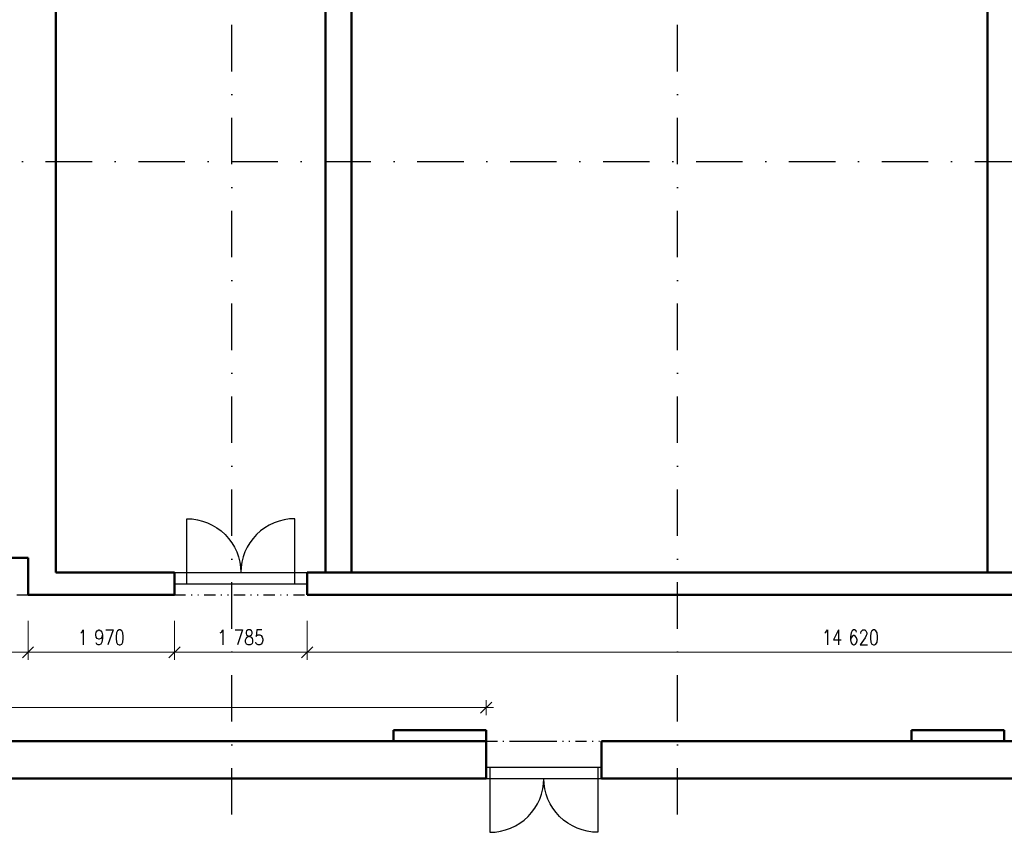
# Model space of a CAD drawing. Header units: millimetres. Extents: x -33711 to 544341, y -222428 to 596511.
# Tile 10 of 256: x 322673 to 335920, y -221278 to -210343. Entities that reach past the tile are written whole.
import ezdxf

# ---------------------------------------------------------------- set-up
doc = ezdxf.new("R2010")
doc.units = ezdxf.units.MM
doc.linetypes.add('DASHDOT', pattern=[0.5, 0.25, -0.125, 0, -0.125])
doc.linetypes.add('DIVIDE', pattern=[8, 3, -1.5, 0.25, -1.5, 0.25, -1.5])
for name, color, linetype in [('IN_C_CERCHOVANA', 7, 'DIVIDE'), ('IN_C_OSA', 6, 'DASHDOT'), ('IN_VYPLNE OTVORU', 151, 'Continuous')]:
    doc.layers.add(name, color=color, linetype=linetype)
for name, color, linetype, lineweight in [('IN_C_TLUSTA', 5, 'Continuous', 50), ('IN_KOTY', 4, 'Continuous', 13), ('IN_SRAFY', 8, 'Continuous', 9)]:
    doc.layers.add(name, color=color, linetype=linetype, lineweight=lineweight)
doc.styles.add('Koty', font='romand.shx', dxfattribs={"width": 0.8})
doc.dimstyles.new('IN_100', dxfattribs={"dimtxt": 200, "dimasz": 150, "dimexe": 100, "dimexo": 350, "dimgap": 100, "dimtad": 1, "dimdec": 4, "dimrnd": 5, "dimdsep": 46, "dimlunit": 6, "dimtxsty": 'Koty', "dimblk": 'OBLIQUE', "dimcen": 40, "dimdle": 100, "dimclrd": 256, "dimclrt": 7, "dimadec": 0, "dimazin": 0, "dimtfac": 1, "dimtdec": 4, "dimtmove": 1, "dimatfit": 3, "dimldrblk": 'ARCHTICK', "dimfxl": 500, "dimtolj": 1, "dimtzin": 0, "dimlwd": -1, "dimlwe": -1, "dimarcsym": 0})

# ---------------------------------------------------------------- blocks, each defined once
blk = doc.blocks.new('_Oblique')
at = {"color": 0, "linetype": 'ByBlock', "lineweight": -2}
blk.add_line((-0.5, -0.5), (0.5, 0.5), dxfattribs=at)
blk = doc.blocks.new('*D422')
at = {"layer": 'DEFPOINTS', "color": 0, "transparency": 16777216}
for p in [(321035, -218083), (322785, -218083), (322785, -218855)]:
    blk.add_point(p, dxfattribs=at)
at = {"layer": 'IN_KOTY', "color": 0, "transparency": 16777216}
for p, q in [((321035, -218433), (321035, -218955)), ((322785, -218433), (322785, -218955))]:
    blk.add_line(p, q, dxfattribs=at)
at = {"layer": 'IN_KOTY', "transparency": 16777216}
blk.add_line((320935, -218855), (322885, -218855), dxfattribs=at)
at = {"layer": 'IN_KOTY', "transparency": 16777216, "xscale": 150, "yscale": 150, "zscale": 150, "rotation": 180}
blk.add_blockref('_Oblique', (321035, -218855), dxfattribs=at)
at = {"layer": 'IN_KOTY', "transparency": 16777216, "xscale": 150, "yscale": 150, "zscale": 150}
blk.add_blockref('_Oblique', (322785, -218855), dxfattribs=at)
at = {"layer": 'IN_KOTY', "color": 7, "transparency": 16777216, "insert": (321910, -218655), "char_height": 200, "attachment_point": 5, "style": 'Koty'}
blk.add_mtext('\\A1;1\xa0750', dxfattribs=at)
blk = doc.blocks.new('_ArchTick')
at = {"color": 0, "linetype": 'ByBlock', "lineweight": 13, "const_width": 0.15}
blk.add_lwpolyline([(-0.5, -0.5), (0.5, 0.5)], dxfattribs=at)
blk = doc.blocks.new('*D423')
at = {"layer": 'DEFPOINTS', "color": 0, "transparency": 16777216}
for p in [(322785, -218083), (324755, -218083), (324755, -218855)]:
    blk.add_point(p, dxfattribs=at)
at = {"layer": 'IN_KOTY', "color": 0, "transparency": 16777216}
for p, q in [((322785, -218433), (322785, -218955)), ((324755, -218433), (324755, -218955))]:
    blk.add_line(p, q, dxfattribs=at)
at = {"layer": 'IN_KOTY', "transparency": 16777216}
blk.add_line((322685, -218855), (324855, -218855), dxfattribs=at)
at = {"layer": 'IN_KOTY', "transparency": 16777216, "xscale": 150, "yscale": 150, "zscale": 150, "rotation": 180}
blk.add_blockref('_Oblique', (322785, -218855), dxfattribs=at)
at = {"layer": 'IN_KOTY', "transparency": 16777216, "xscale": 150, "yscale": 150, "zscale": 150}
blk.add_blockref('_Oblique', (324755, -218855), dxfattribs=at)
at = {"layer": 'IN_KOTY', "color": 7, "transparency": 16777216, "insert": (323770, -218655), "char_height": 200, "attachment_point": 5, "style": 'Koty'}
blk.add_mtext('\\A1;1\xa0970', dxfattribs=at)
blk = doc.blocks.new('*D424')
at = {"layer": 'DEFPOINTS', "color": 0, "transparency": 16777216}
for p in [(328950, -219600), (297450, -220053), (328950, -220053)]:
    blk.add_point(p, dxfattribs=at)
at = {"layer": 'IN_KOTY', "color": 0, "transparency": 16777216}
for p, q in [((297450, -219703), (297450, -219500)), ((328950, -219703), (328950, -219500))]:
    blk.add_line(p, q, dxfattribs=at)
at = {"layer": 'IN_KOTY', "transparency": 16777216}
blk.add_line((297350, -219600), (329050, -219600), dxfattribs=at)
at = {"layer": 'IN_KOTY', "transparency": 16777216, "xscale": 150, "yscale": 150, "zscale": 150, "rotation": 180}
blk.add_blockref('_Oblique', (297450, -219600), dxfattribs=at)
at = {"layer": 'IN_KOTY', "transparency": 16777216, "xscale": 150, "yscale": 150, "zscale": 150}
blk.add_blockref('_Oblique', (328950, -219600), dxfattribs=at)
at = {"layer": 'IN_KOTY', "color": 7, "transparency": 16777216, "insert": (313200, -219400), "char_height": 200, "attachment_point": 5, "style": 'Koty'}
blk.add_mtext('\\A1;31\xa0500', dxfattribs=at)
blk = doc.blocks.new('*D425')
at = {"layer": 'DEFPOINTS', "color": 0, "transparency": 16777216}
for p in [(322785, -218083), (324755, -218083), (322785, -218855)]:
    blk.add_point(p, dxfattribs=at)
at = {"layer": 'IN_KOTY', "color": 0, "transparency": 16777216}
for p, q in [((322785, -218433), (322785, -218955)), ((324755, -218433), (324755, -218955))]:
    blk.add_line(p, q, dxfattribs=at)
at = {"layer": 'IN_KOTY', "transparency": 16777216}
blk.add_line((324855, -218855), (322685, -218855), dxfattribs=at)
at = {"layer": 'IN_KOTY', "transparency": 16777216, "xscale": 150, "yscale": 150, "zscale": 150, "rotation": 180}
blk.add_blockref('_Oblique', (322785, -218855), dxfattribs=at)
at = {"layer": 'IN_KOTY', "transparency": 16777216, "xscale": 150, "yscale": 150, "zscale": 150}
blk.add_blockref('_Oblique', (324755, -218855), dxfattribs=at)
at = {"layer": 'IN_KOTY', "color": 7, "transparency": 16777216, "insert": (323770, -218655), "char_height": 200, "attachment_point": 5, "style": 'Koty'}
blk.add_mtext('\\A1;1\xa0970', dxfattribs=at)
blk = doc.blocks.new('*D426')
at = {"layer": 'DEFPOINTS', "color": 0, "transparency": 16777216}
for p in [(326540, -218083), (341160, -218083), (341160, -218855)]:
    blk.add_point(p, dxfattribs=at)
at = {"layer": 'IN_KOTY', "color": 0, "transparency": 16777216}
for p, q in [((326540, -218433), (326540, -218955)), ((341160, -218433), (341160, -218955))]:
    blk.add_line(p, q, dxfattribs=at)
at = {"layer": 'IN_KOTY', "transparency": 16777216}
blk.add_line((326440, -218855), (341260, -218855), dxfattribs=at)
at = {"layer": 'IN_KOTY', "transparency": 16777216, "xscale": 150, "yscale": 150, "zscale": 150, "rotation": 180}
blk.add_blockref('_Oblique', (326540, -218855), dxfattribs=at)
at = {"layer": 'IN_KOTY', "transparency": 16777216, "xscale": 150, "yscale": 150, "zscale": 150}
blk.add_blockref('_Oblique', (341160, -218855), dxfattribs=at)
at = {"layer": 'IN_KOTY', "color": 7, "transparency": 16777216, "insert": (333850, -218655), "char_height": 200, "attachment_point": 5, "style": 'Koty'}
blk.add_mtext('\\A1;14\xa0620', dxfattribs=at)
blk = doc.blocks.new('*D473')
at = {"layer": 'DEFPOINTS', "color": 0, "transparency": 16777216}
for p in [(324755, -218083), (326540, -218083), (326540, -218855)]:
    blk.add_point(p, dxfattribs=at)
at = {"layer": 'IN_KOTY', "color": 0, "transparency": 16777216}
for p, q in [((324755, -218433), (324755, -218955)), ((326540, -218433), (326540, -218955))]:
    blk.add_line(p, q, dxfattribs=at)
at = {"layer": 'IN_KOTY', "transparency": 16777216}
blk.add_line((324655, -218855), (326640, -218855), dxfattribs=at)
at = {"layer": 'IN_KOTY', "transparency": 16777216, "xscale": 150, "yscale": 150, "zscale": 150, "rotation": 180}
blk.add_blockref('_Oblique', (324755, -218855), dxfattribs=at)
at = {"layer": 'IN_KOTY', "transparency": 16777216, "xscale": 150, "yscale": 150, "zscale": 150}
blk.add_blockref('_Oblique', (326540, -218855), dxfattribs=at)
at = {"layer": 'IN_KOTY', "color": 7, "transparency": 16777216, "insert": (325648, -218655), "char_height": 200, "attachment_point": 5, "style": 'Koty'}
blk.add_mtext('\\A1;1\xa0785', dxfattribs=at)

msp = doc.modelspace()

# ---------------------------------------------------------------- hatches: boundary and pattern name
at = {"layer": 'IN_SRAFY'}
h = msp.add_hatch(dxfattribs=at)
h.set_pattern_fill('ANSI31', scale=60, style=0)
h.set_pattern_definition([(45, (200164.81, -209815.08), (-134.70384, 134.70384), [])])
h.paths.add_polyline_path([(326935.47666, -204707.64464, 1), (329935.47666, -204707.64464, 1)], flags=0)
h.paths.add_polyline_path([(307960.47666, -210302.64464), (307360.47666, -210302.64464), (307360.47666, -213402.64464), (307960.47666, -213402.64464)])
h.paths.add_polyline_path([(307960.47666, -208052.64464), (307360.47666, -208052.64464), (307360.47666, -208302.64464), (307960.47666, -208302.64464)])
h.paths.add_polyline_path([(309410.47666, -202882.64464), (308360.47666, -202882.64464), (308360.47666, -202782.64464), (307360.47666, -202782.64464), (307360.47666, -206052.64464), (307960.47666, -206052.64464), (307960.47666, -203482.64464), (309410.47666, -203482.64464)])
h.paths.add_polyline_path([(317610.47666, -202882.64464), (313010.47666, -202882.64464), (313010.47666, -203482.64464), (316010.47666, -203482.64464), (316360.47666, -203482.64464), (317610.47666, -203482.64464)])
h.paths.add_polyline_path([(323260.47666, -202782.64464), (322260.47666, -202782.64464), (322260.47666, -202882.64464), (321410.47666, -202882.64464), (321410.47666, -203482.64464), (322560.47666, -203482.64464), (322560.47658, -203907.64464), (323160.47666, -203907.64464), (323160.47666, -203782.64464), (323260.47666, -203782.64464)])
h.paths.add_polyline_path([(323160.47666, -204957.64464), (322560.47638, -204957.64464), (322560.47548, -209582.64453), (323160.47666, -209582.64464)])
h.paths.add_polyline_path([(319610.47666, -202882.64464), (319410.47666, -202882.64464), (319410.47666, -203482.64464), (319610.47666, -203482.64464)])
h.paths.add_polyline_path([(316360.47666, -204982.64464), (316010.47666, -204982.64464), (316010.47666, -213402.64464), (316010.47666, -213702.64464), (316360.47666, -213702.64464)])
h.paths.add_polyline_path([(316360.47666, -203482.64464), (316010.47666, -203482.64464), (316010.47666, -203932.64464), (316360.47666, -203932.64464)])
h.paths.add_polyline_path([(316010.47666, -213402.64464), (311270.47388, -213402.64464), (311270.47388, -213702.64464), (316010.47666, -213702.64464)])
h.paths.add_polyline_path([(330160.47666, -202982.64464), (326710.47666, -202982.64464), (326710.47666, -206432.64464), (330160.47666, -206432.64464)])
h.paths.add_polyline_path([(326935.47666, -204707.64464, -1), (329935.47666, -204707.64464, -1)], flags=16)
h.paths.add_polyline_path([(327798.02783, -204748.00191), (328343.89345, -204748.00191), (328343.89345, -204294.64584), (327798.02783, -204294.64584)], flags=8)
h.paths.add_polyline_path([(327779.94373, -205216.16435), (328746.24045, -205216.16435), (328746.24045, -204762.80828), (327779.94373, -204762.80828)], flags=8)
h.paths.add_polyline_path([(328430.29824, -204663.63598), (329366.72681, -204663.63598), (329366.72681, -204410.06455), (328430.29824, -204410.06455)], flags=8)
h.paths.add_polyline_path([(327393.72179, -203918.43957), (329168.72179, -203918.43957), (329168.72179, -203693.43957), (327393.72179, -203693.43957)], flags=8)
h.paths.add_polyline_path([(326430.83381, -205887.78644), (327345.11952, -205887.78644), (327345.11952, -205587.78644), (326430.83381, -205587.78644)], flags=25)
h.paths.add_polyline_path([(326430.83381, -205887.78644), (327345.11952, -205887.78644), (327345.11952, -205587.78644), (326430.83381, -205587.78644)], flags=25)
h.paths.add_polyline_path([(327798.02783, -204748.00191), (328343.89345, -204748.00191), (328343.89345, -204294.64584), (327798.02783, -204294.64584)], flags=8)
h.paths.add_polyline_path([(327779.94373, -205216.16435), (328746.24045, -205216.16435), (328746.24045, -204762.80828), (327779.94373, -204762.80828)], flags=8)
h.paths.add_polyline_path([(328430.29824, -204663.63598), (329366.72681, -204663.63598), (329366.72681, -204410.06455), (328430.29824, -204410.06455)], flags=8)
h.paths.add_polyline_path([(327393.72179, -203918.43957), (329168.72179, -203918.43957), (329168.72179, -203693.43957), (327393.72179, -203693.43957)], flags=8)

# ---------------------------------------------------------------- linework, layer by layer
at = {"layer": 'IN_C_CERCHOVANA', "color": 8, "ltscale": 50}
for p, q in [((321035.47666, -218082.64464), (322785.47666, -218082.64464)), ((324755.47667, -218082.64464), (326540.47666, -218082.64464)), ((328950.47666, -220052.64464), (330500.47666, -220052.64464))]:
    msp.add_line(p, q, dxfattribs=at)
at = {"layer": 'IN_C_OSA', "color": 4, "ltscale": 2500}
for p, q in [((325525.47557, -221038.80846), (325525.47557, -195770.00773)), ((331525.47557, -221038.80846), (331525.47557, -195770.00773)), ((295519.51551, -212252.64377), (356092.68823, -212252.64377)), ((295519.51551, -220052.64377), (356092.68823, -220052.64377))]:
    msp.add_line(p, q, dxfattribs=at)
at = {"layer": 'IN_C_TLUSTA', "color": 8}
for p, q in [((323160.47666, -210082.64464), (323160.47666, -217782.64464)), ((326785.47666, -210082.64464), (326785.47666, -217782.64464)), ((327135.47666, -210082.64464), (327135.47666, -217782.64464)), ((335695.47666, -210082.64464), (335695.47666, -217782.64464)), ((321035.47666, -217582.66402), (322785.47666, -217582.6478)), ((322785.47666, -218082.64464), (322785.47666, -217582.6478)), ((323160.47666, -217782.64464), (324755.47666, -217782.64464)), ((324755.47666, -218082.64464), (324755.47666, -217782.64464)), ((326540.47666, -218082.64464), (326540.47666, -217782.64464)), ((326540.47666, -217782.64464), (341160.47666, -217782.64464)), ((324755.47666, -218082.64464), (322785.47666, -218082.64464)), ((341160.47666, -218082.64464), (326540.47666, -218082.64464)), ((327700.47666, -219902.64464), (328950.47666, -219902.64464)), ((327700.47666, -219902.64464), (327700.47666, -220052.64464)), ((328950.47666, -219902.64464), (328950.47666, -220052.64464)), ((334670.47666, -219902.64464), (335920.47666, -219902.64464)), ((334670.47666, -219902.64464), (334670.47666, -220052.64464)), ((335920.47666, -219902.64464), (335920.47666, -220052.64464)), ((328950.47666, -220052.64464), (322287.99493, -220052.64464)), ((328950.47666, -220052.64464), (328950.47666, -220552.64464)), ((330500.47666, -220052.64464), (330500.47666, -220552.64464)), ((330500.47666, -220052.64464), (337100.47666, -220052.64464)), ((328950.47666, -220552.64464), (295910.47666, -220552.64464)), ((330500.47666, -220552.64464), (360029.3649, -220552.64464))]:
    msp.add_line(p, q, dxfattribs=at)
at = {"layer": 'IN_VYPLNE OTVORU', "color": 8}
for p, q in [((324755.47666, -217782.64464), (326540.47666, -217782.64464)), ((324922.97666, -217932.64464), (324922.97666, -217782.64464)), ((326372.97666, -217932.64464), (326372.97666, -217782.64464)), ((324755.47666, -217932.64464), (326540.47666, -217932.64464)), ((328950.47666, -220402.64464), (330500.47666, -220402.64464)), ((329000.47666, -220402.64464), (329000.47666, -220552.64464)), ((330450.47666, -220402.64464), (330450.47666, -220552.64464)), ((328950.47666, -220552.64464), (330500.47666, -220552.64464))]:
    msp.add_line(p, q, dxfattribs=at)
for points in [[(324922.97666, -217782.64464), (324922.97666, -217057.64464, -0.4142135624), (325647.97666, -217782.64464)], [(326372.97666, -217782.64464), (326372.97666, -217057.64464, 0.4142135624), (325647.97666, -217782.64464)], [(329000.47666, -220552.64464), (329000.47666, -221277.64464, 0.4142135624), (329725.47666, -220552.64464)], [(330450.47666, -220552.64464), (330450.47666, -221277.64464, -0.4142135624), (329725.47666, -220552.64464)]]:
    msp.add_lwpolyline(points, format="xyb", dxfattribs=at)

# ---------------------------------------------------------------- dimensions: what is measured, and where the dimension line sits
at = {"layer": 'IN_KOTY', "color": 8}
for base, p1, p2, picture, middle in [((322785.47666, -218854.7222), (321035.47666, -218082.64464), (322785.47666, -218082.64464), '*D422', (321910.47666, -218654.7222)), ((324755.47666, -218854.73842), (322785.47666, -218082.64464), (324755.47666, -218082.64464), '*D423', (323770.47666, -218654.73842)), ((322785.47666, -218854.75668), (324755.47666, -218082.64464), (322785.47666, -218082.64464), '*D425', (323770.47666, -218654.75668)), ((326540.47666, -218854.75668), (324755.47666, -218082.64464), (326540.47666, -218082.64464), '*D473', (325647.97666, -218654.75668)), ((341160.47666, -218854.77105), (326540.47666, -218082.64464), (341160.47666, -218082.64464), '*D426', (333850.47666, -218654.75137)), ((328950.4766648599, -219599.608545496), (297450.4949260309, -220052.6437163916), (328950.4766648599, -220052.6446433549), '*D424', (313200.4857954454, -219399.608545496))]:
    dim = msp.add_linear_dim(base=base, p1=p1, p2=p2, dimstyle='IN_100', dxfattribs=at)
    dim.commit()
    dim.dimension.update_dxf_attribs({"geometry": picture, "text_midpoint": middle})

doc.saveas('drawing.dxf')
